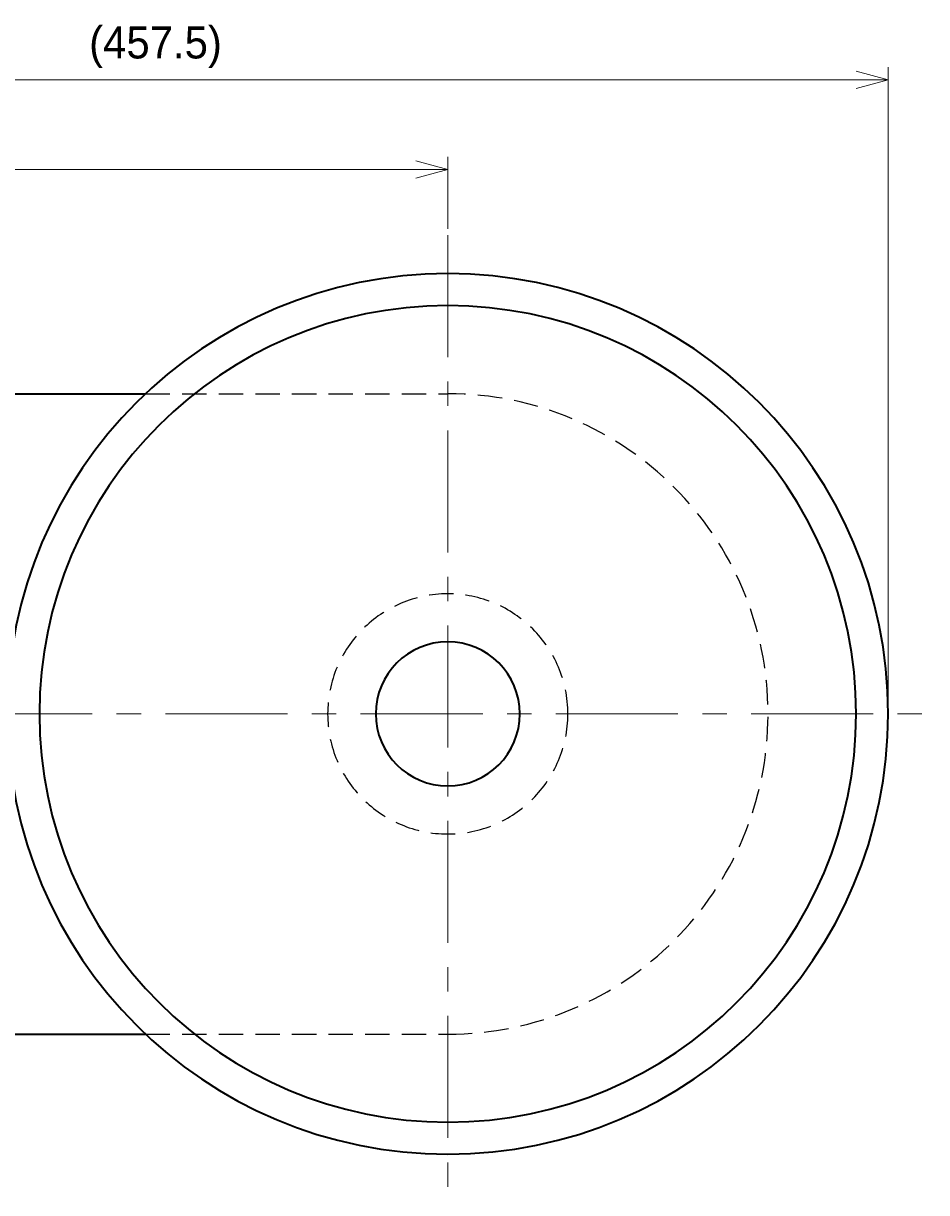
# Model space of a CAD drawing. Header units: millimetres. Extents: x 0 to 2470, y 0 to 1590.
# Tile 5 of 7: x 662 to 944, y 744 to 1109. Entities that reach past the tile are written whole.
import ezdxf

# ---------------------------------------------------------------- set-up
doc = ezdxf.new("R2010")
doc.units = ezdxf.units.MM
doc.header["$LTSCALE"] = 0.3
doc.linetypes.add('CENTER', pattern=[50.8, 31.75, -6.35, 6.35, -6.35])
doc.linetypes.add('HIDDEN', pattern=[9.525, 6.35, -3.175])
for name, color, linetype, lineweight in [('中心線', 4, 'CENTER', 18), ('実線', 3, 'Continuous', 35), ('寸法', 2, 'Continuous', 18), ('隠線', 1, 'HIDDEN', 25)]:
    doc.layers.add(name, color=color, linetype=linetype, lineweight=lineweight)
doc.styles.add('MS Pゴシック', font='txt')
doc.dimstyles.new('MyDim S＝1：4', dxfattribs={"dimtxt": 2.5, "dimasz": 2.5, "dimexe": 1, "dimexo": 0.5, "dimgap": 1, "dimtad": 3, "dimdsep": 46, "dimtxsty": 'MS Pゴシック', "dimblk": 'OPEN30', "dimcen": 0, "dimclrd": 256, "dimclre": 256, "dimclrt": 256, "dimazin": 2, "dimtfac": 1, "dimtmove": 0, "dimatfit": 3, "dimldrblk": 'OPEN30', "dimfxl": 1, "dimlwd": 18, "dimlwe": 18, "dimarcsym": 0})

# ---------------------------------------------------------------- blocks, each defined once
blk = doc.blocks.new('_Open30')
at = {"color": 0, "lineweight": -2}
for p, q in [((-1, 0.268), (0, 0)), ((0, 0), (-1, -0.268)), ((0, 0), (-1, 0))]:
    blk.add_line(p, q, dxfattribs=at)
blk = doc.blocks.new('*D9')
at = {"layer": 'Defpoints', "color": 0, "transparency": 16777216}
for p in [(794.15, 1063.85), (794.15, 1043.35), (474.15, 988.85)]:
    blk.add_point(p, dxfattribs=at)
at = {"layer": '寸法', "lineweight": 18, "transparency": 16777216}
for p, q in [((474.15, 990.85), (474.15, 1067.85)), ((794.15, 1045.35), (794.15, 1067.85)), ((484.15, 1063.85), (784.15, 1063.85))]:
    blk.add_line(p, q, dxfattribs=at)
at = {"layer": '寸法', "lineweight": 18, "transparency": 16777216, "xscale": 10, "yscale": 10, "zscale": 10, "rotation": 180}
blk.add_blockref('_Open30', (474.15, 1063.85), dxfattribs=at)
at = {"layer": '寸法', "lineweight": 18, "transparency": 16777216, "xscale": 10, "yscale": 10, "zscale": 10}
blk.add_blockref('_Open30', (794.15, 1063.85), dxfattribs=at)
at = {"layer": '寸法', "transparency": 16777216, "insert": (634.15, 1072.85), "char_height": 10, "attachment_point": 5, "style": 'MS Pゴシック'}
blk.add_mtext('320', dxfattribs=at)
blk = doc.blocks.new('*D10')
at = {"layer": 'Defpoints', "color": 0, "transparency": 16777216}
for p in [(931.65, 1091.85), (474.15, 988.85), (931.65, 893.85)]:
    blk.add_point(p, dxfattribs=at)
at = {"layer": '寸法', "lineweight": 18, "transparency": 16777216}
for p, q in [((474.15, 990.85), (474.15, 1095.85)), ((931.65, 895.85), (931.65, 1095.85)), ((484.15, 1091.85), (921.65, 1091.85))]:
    blk.add_line(p, q, dxfattribs=at)
at = {"layer": '寸法', "lineweight": 18, "transparency": 16777216, "xscale": 10, "yscale": 10, "zscale": 10, "rotation": 180}
blk.add_blockref('_Open30', (474.15, 1091.85), dxfattribs=at)
at = {"layer": '寸法', "lineweight": 18, "transparency": 16777216, "xscale": 10, "yscale": 10, "zscale": 10}
blk.add_blockref('_Open30', (931.65, 1091.85), dxfattribs=at)
at = {"layer": '寸法', "transparency": 16777216, "insert": (702.9, 1102.04), "char_height": 10, "attachment_point": 5, "style": 'MS Pゴシック'}
blk.add_mtext('(457.5)', dxfattribs=at)

msp = doc.modelspace()

# ---------------------------------------------------------------- linework, layer by layer
at = {"layer": '中心線', "ltscale": 4}
for p, q in [((794.151, 1043.35), (794.151, 744.35)), ((462.151, 893.85), (943.651, 893.85))]:
    msp.add_line(p, q, dxfattribs=at)
at = {"layer": '実線'}
for p, q in [((479.151, 993.85), (699.778, 993.85)), ((479.151, 793.85), (699.778, 793.85))]:
    msp.add_line(p, q, dxfattribs=at)
for radius in [137.5, 127.5, 22.5]:
    msp.add_arc((794.151, 893.85), radius, 0, 359.99999, dxfattribs=at)
at = {"layer": '隠線', "ltscale": 4}
for p, q in [((699.778, 993.85), (794.151, 993.85)), ((699.778, 793.85), (794.151, 793.85))]:
    msp.add_line(p, q, dxfattribs=at)
for radius, start, end in [(100, 270, 90), (37.5, 0, 359.99999)]:
    msp.add_arc((794.151, 893.85), radius, start, end, dxfattribs=at)

# ---------------------------------------------------------------- dimensions: what is measured, and where the dimension line sits
at = {"layer": '寸法'}
dim = msp.add_linear_dim(base=(931.651, 1091.85), p1=(474.151, 988.85), p2=(931.651, 893.85), text='(<>)', dimstyle='MyDim S＝1：4', dxfattribs=at)
dim.commit()
dim.dimension.update_dxf_attribs({"geometry": '*D10', "text_midpoint": (702.901, 1102.043)})
dim = msp.add_linear_dim(base=(794.151, 1063.85), p1=(474.151, 988.85), p2=(794.151, 1043.35), dimstyle='MyDim S＝1：4', dxfattribs=at)
dim.commit()
dim.dimension.update_dxf_attribs({"geometry": '*D9', "text_midpoint": (634.151, 1072.85)})

doc.saveas('drawing.dxf')
